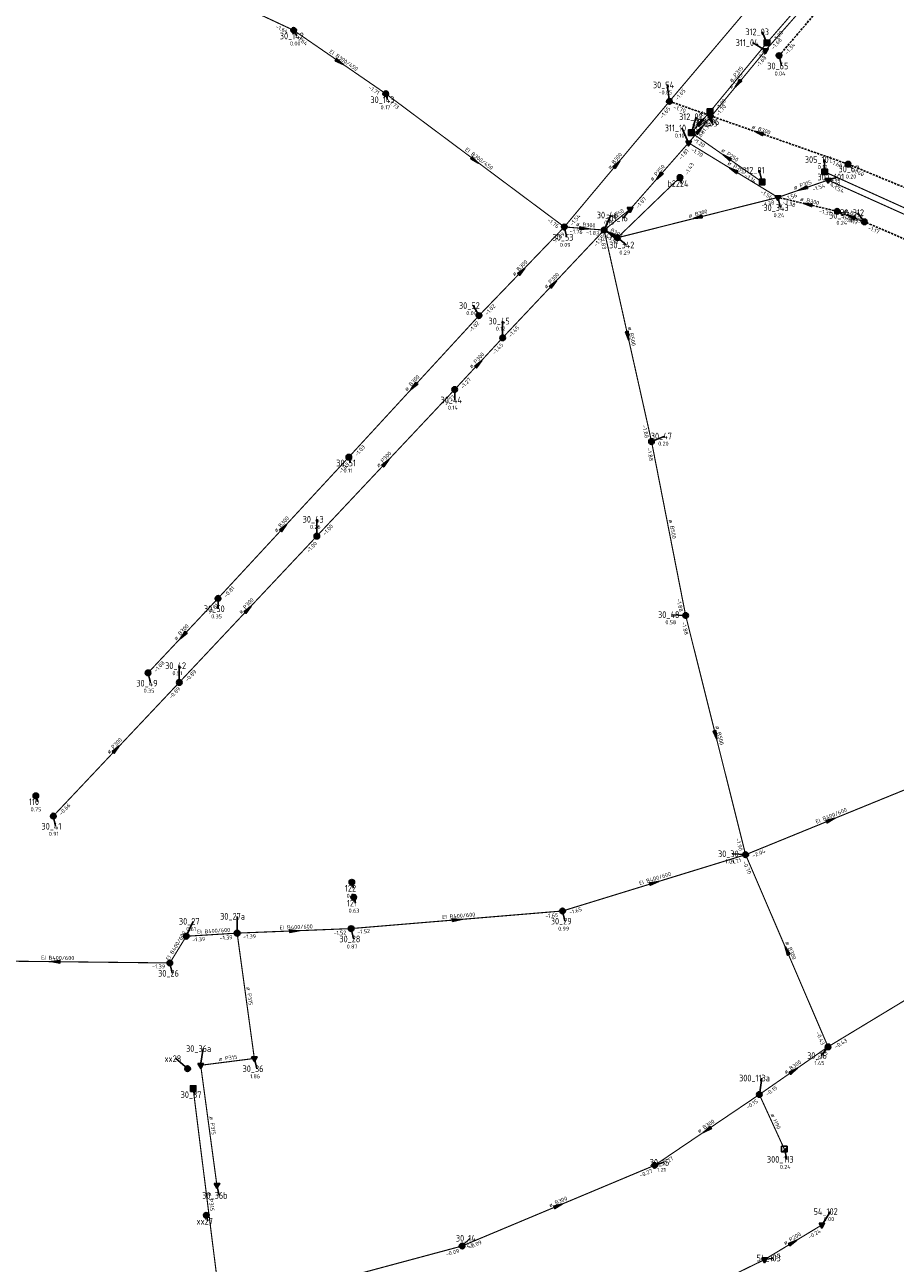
# Model space of a CAD drawing. Header units: metres. Extents: x 249000 to 255300, y 590580 to 596000.
# Tile 52 of 61: x 252944 to 253140, y 593754 to 594033. Entities that reach past the tile are written whole.
import ezdxf
from ezdxf.enums import TextEntityAlignment as Align
from ezdxf.lldxf.tags import DXFTag

# ---------------------------------------------------------------- set-up
doc = ezdxf.new("R2010")
doc.units = ezdxf.units.M
doc.header["$MEASUREMENT"] = 0
for name, pattern in [('DASHED', [0.75, 0.5, -0.25]), ('RI-GWA', [18.45, 6, -1.8, 1.75, -1.8, 1.75, -1.8, 1.75, -1.8]), ('RI-HWA', [7.4, 5, -2.4]), ('RI-VWA', [11, 5, -3, 0, -3])]:
    doc.linetypes.add(name, pattern=pattern)
doc.layers.get('0').update_dxf_attribs({"linetype": 'CONTINUOUS'})
for name, color, linetype, lineweight in [('B-WE-RI-DRUK-G', 210, 'RI-PERS', 18), ('B-WE-RI-GWA_TRANSPORTLEIDING-G', 30, 'RI-GWA', 18), ('B-WE-RI-HWA_TRANSPORTLEIDING-G', 150, 'RI-HWA', 18), ('B-WE-RI-VWA_TRANSPORTLEIDING-G', 20, 'RI-VWA', 18)]:
    doc.layers.add(name, color=color, linetype=linetype, lineweight=lineweight)
for name, color, linetype in [('B-WE-RI-VERLATEN-G', 254, 'DASHED'), ('RIO-AFMETINGEN', 8, 'CONTINUOUS'), ('RIO-AFSCHOT', 7, 'CONTINUOUS'), ('RIO-BOK', 8, 'CONTINUOUS'), ('RIO-KNOOP', 7, 'CONTINUOUS'), ('RIO-KNOOPNAAM', 170, 'CONTINUOUS'), ('RIO-LEADER', 253, 'CONTINUOUS'), ('RIO-MAAIVELD', 104, 'CONTINUOUS')]:
    doc.layers.add(name, color=color, linetype=linetype)
doc.styles.add('RIO-TXT', font='isocp.shx')
tags = doc.linetypes.add('RI-PERS', pattern='A,7,-2,["P",Standard,S=1.8,R=0,X=-0.5,Y=-0.9],-2,7,-2,[102,NLCS.SHX,S=1,R=180,X=0,Y=0],-2', length=22).pattern_tags.tags
tags[6] = DXFTag(74, 10)

# ---------------------------------------------------------------- blocks, each defined once
blk = doc.blocks.new('K_IPG')
blk.add_circle((0, 0), 0.5)
for points in [[(0, 0), (-0.5, 0), (-0.433013, 0.25)], [(0, 0), (-0.433013, -0.25), (-0.5, 0)], [(0, 0), (-0.433013, 0.25), (-0.25, 0.433013)], [(0, 0), (-0.25, -0.433013), (-0.433013, -0.25)], [(0, 0), (-0.25, 0.433013), (0, 0.5)], [(0, 0), (0, -0.5), (-0.25, -0.433013)], [(0, 0), (0, 0.5), (0.25, 0.433013)], [(0, 0), (0.25, 0.433013), (0.433013, 0.25)], [(0, 0), (0.433013, 0.25), (0.5, 0)], [(0, 0), (0.5, 0), (0.433013, -0.25)], [(0, 0), (0.433013, -0.25), (0.25, -0.433013)], [(0, 0), (0.25, -0.433013), (0, -0.5)]]:
    blk.add_solid(points)
at = {"style": 'RIO-TXT', "flags": 1}
blk.add_attdef('RIOLERINGSGEBIED', text='', height=1, dxfattribs=at).set_placement((0, 0), align=Align.CENTER)
blk.add_attdef('KNOOPNAAM', text='', height=1, dxfattribs=at).set_placement((0, 0), align=Align.TOP_CENTER)
blk = doc.blocks.new('K_PUN')
blk.add_lwpolyline([(0.5, 0.5), (-0.5, 0.5), (-0.5, -0.5), (0.5, -0.5)], close=True)
blk.add_solid([(-0.5, -0.5), (0.5, 0.5), (0.5, -0.5)])
at = {"style": 'RIO-TXT', "flags": 1}
blk.add_attdef('RIOLERINGSGEBIED', text='', height=1, dxfattribs=at).set_placement((0, 0), align=Align.CENTER)
blk.add_attdef('KNOOPNAAM', text='', height=1, dxfattribs=at).set_placement((0, 0), align=Align.TOP_CENTER)
blk = doc.blocks.new('K_IPR')
blk.add_lwpolyline([(-0.5, -0.5), (0.5, -0.5), (0.5, 0.5), (-0.5, 0.5)], close=True)
blk.add_solid([(-0.5, 0.5), (0.5, 0.5), (-0.5, -0.5), (0.5, -0.5)])
at = {"style": 'RIO-TXT', "flags": 1}
blk.add_attdef('RIOLERINGSGEBIED', text='', height=1, dxfattribs=at).set_placement((0, 0), align=Align.CENTER)
blk.add_attdef('KNOOPNAAM', text='', height=1, dxfattribs=at).set_placement((0, 0), align=Align.TOP_CENTER)
blk = doc.blocks.new('K_IPD')
blk.add_lwpolyline([(-0.496027, 0.307994), (0.503973, 0.307994), (0.003973, -0.558031)], close=True)
blk.add_solid([(-0.496027, 0.307994), (0.503973, 0.307994), (0.003973, -0.558031)])
at = {"style": 'RIO-TXT', "flags": 1}
blk.add_attdef('RIOLERINGSGEBIED', text='', height=1, dxfattribs=at).set_placement((0, 0), align=Align.CENTER)
blk.add_attdef('KNOOPNAAM', text='', height=1, dxfattribs=at).set_placement((0, 0), align=Align.TOP_CENTER)
blk = doc.blocks.new('L_VHR')
blk.add_lwpolyline([(-0.5, 0), (0.5, 0), (-0.5, 0.15), (-0.5, -0.15), (0.5, 0)])

msp = doc.modelspace()

# ---------------------------------------------------------------- linework, layer by layer
at = {"layer": 'B-WE-RI-DRUK-G', "const_width": 0.25}
msp.add_lwpolyline([(253109.264, 593792.384), (253114.896, 593780.096)], dxfattribs=at)
at = {"layer": 'B-WE-RI-GWA_TRANSPORTLEIDING-G', "const_width": 0.25}
for points in [[(253089.024, 594016.064), (253120.496, 594053.248)], [(252969.12, 594048.576), (253004.416, 594032.064)], [(253004.416, 594032.064), (253025.152, 594017.792)], [(253065.36, 593987.776), (253025.152, 594017.792)], [(253065.36, 593987.776), (253089.024, 594016.064)], [(253113.456, 593994.432), (253077.312, 593985.344), (253091.424, 593998.976), (253091.392, 593998.912)], [(253046.144, 593967.808), (253065.36, 593987.776)], [(253051.472, 593962.816), (253074.32, 593987.072)], [(253074.32, 593987.072), (253065.36, 593987.776)], [(253074.32, 593987.072), (253084.992, 593939.456)], [(253077.312, 593985.344), (253074.32, 593987.072)], [(253016.832, 593935.936), (253046.144, 593967.808)], [(253040.672, 593951.168), (253051.472, 593962.816)], [(253009.632, 593918.144), (253040.672, 593951.168)], [(253084.992, 593939.456), (253092.672, 593900.288)], [(252987.392, 593904.128), (253016.832, 593935.936)], [(252978.656, 593885.184), (253009.632, 593918.144)], [(252971.648, 593887.36), (252987.392, 593904.128)], [(253106.176, 593846.4), (253092.672, 593900.288)], [(252950.304, 593855.104), (252978.656, 593885.184)], [(253106.176, 593846.4), (253144.464, 593862.016)], [(253064.976, 593833.728), (253106.176, 593846.4)], [(253124.736, 593803.136), (253106.176, 593846.4)], [(253017.36, 593829.76), (253064.976, 593833.728)], [(252976.544, 593822.016), (252980.24, 593828.032)], [(252980.24, 593828.032), (252991.696, 593828.736)], [(252991.696, 593828.736), (253017.36, 593829.76)], [(253168.176, 593829.44), (253124.736, 593803.136)], [(252925.056, 593822.592), (252976.544, 593822.016)], [(253109.264, 593792.384), (253124.736, 593803.136)], [(253109.264, 593792.384), (253085.696, 593776.448)], [(253042.336, 593758.272), (253085.696, 593776.448)], [(252987.056, 593743.424), (253042.336, 593758.272)]]:
    msp.add_lwpolyline(points, dxfattribs=at)
at = {"layer": 'B-WE-RI-HWA_TRANSPORTLEIDING-G', "const_width": 0.25}
for points in [[(253110.976, 594029.248), (253144.704, 594068.096)], [(253098.176, 594013.76), (253110.976, 594029.248)], [(253093.952, 594009.024), (253098.176, 594013.76)], [(253109.904, 593997.888), (253093.952, 594009.024)], [(253123.968, 594000.192), (253169.728, 593979.52)], [(252988.16, 593742.976), (252981.792, 593793.728)]]:
    msp.add_lwpolyline(points, dxfattribs=at)
at = {"layer": 'B-WE-RI-VERLATEN-G'}
for points in [[(253113.712, 594026.368), (253139.472, 594056.512)], [(253089.024, 594016.064), (253129.248, 594001.92)], [(253129.248, 594001.92), (253172.976, 593983.808)], [(253126.816, 593991.296), (253113.456, 593994.432)], [(253126.816, 593991.296), (253132.928, 593988.928)], [(253163.504, 593975.808), (253132.928, 593988.928)]]:
    msp.add_lwpolyline(points, dxfattribs=at)
at = {"layer": 'B-WE-RI-VWA_TRANSPORTLEIDING-G', "const_width": 0.25}
for points in [[(253124.752, 594043.584), (253110.656, 594027.52)], [(253110.656, 594027.52), (253098.256, 594012.48)], [(253093.328, 594006.72), (253098.256, 594012.48)], [(253093.328, 594006.72), (253080.16, 593991.744)], [(253113.456, 593994.432), (253093.328, 594006.72)], [(253124.736, 593998.336), (253113.456, 593994.432)], [(253124.736, 593998.336), (253212.864, 593958.72)], [(253080.16, 593991.744), (253074.32, 593987.072)], [(252991.696, 593828.736), (252995.568, 593800.512)], [(252995.568, 593800.512), (252983.488, 593798.976)], [(252983.488, 593798.976), (252987.136, 593771.968)], [(253123.328, 593763.008), (253110.416, 593755.2)], [(253110.416, 593755.2), (253090.896, 593745.664)]]:
    msp.add_lwpolyline(points, dxfattribs=at)
at = {"layer": 'RIO-LEADER'}
for p, q in [((253004.42, 594032.04), (253005.1295, 594030.7901)), ((253110.97, 594029.22), (253109.9321, 594031.7168)), ((253110.65, 594027.54), (253107.7601, 594029.2909)), ((253113.71, 594026.36), (253114.2435, 594024.0316)), ((253025.16, 594017.76), (253025.52, 594016.4165)), ((253089.02, 594016.04), (253088.4855, 594019.7682)), ((253093.96, 594009.01), (253095.0114, 594012.5997)), ((253098.17, 594013.78), (253098.7035, 594011.4516)), ((253098.25, 594012.5), (253098.61, 594011.1565)), ((253093.33, 594006.7), (253091.7919, 594010.0627)), ((253109.91, 593997.91), (253109.1999, 594000.5597)), ((253123.97, 594000.18), (253123.9697, 594002.955)), ((253129.24, 594001.93), (253130.2773, 594000.8329)), ((253091.39, 593998.9), (253091.75, 593997.5565)), ((253124.73, 593998.31), (253126.805, 593999.01)), ((253113.46, 593994.45), (253113.9935, 593992.1216)), ((253074.32, 593987.09), (253075.8572, 593990.4532)), ((253080.16, 593991.74), (253078.6236, 593989.7763)), ((253126.82, 593991.3), (253128.1536, 593990.4103)), ((253132.92, 593988.95), (253131.3301, 593990.9834)), ((253065.36, 593987.77), (253065.8935, 593985.4416)), ((253077.31, 593985.37), (253079.2864, 593983.7142)), ((253046.15, 593967.78), (253044.8159, 593970.0692)), ((253051.47, 593962.79), (253051.4695, 593966.565)), ((253040.68, 593951.16), (253040.6815, 593948.785)), ((253084.99, 593939.44), (253088.0183, 593940.674)), ((253016.83, 593935.96), (253017.19, 593934.6165)), ((253009.63, 593918.16), (253009.6295, 593921.935)), ((252987.39, 593904.16), (252987.3915, 593901.785)), ((253092.67, 593900.29), (253089.6419, 593900.455)), ((252971.64, 593887.35), (252972.1735, 593885.0216)), ((252978.66, 593885.2), (252978.6595, 593888.975)), ((252946.37, 593859.66), (252946.73, 593858.3165)), ((252950.3, 593855.13), (252950.8335, 593852.8016)), ((253106.17, 593846.43), (253103.1419, 593846.595)), ((253017.52, 593840.18), (253017.88, 593838.8365)), ((253017.96, 593836.83), (253018.32, 593835.4865)), ((253064.97, 593833.76), (253065.5035, 593831.4316)), ((252980.24, 593828.02), (252981.7772, 593831.3832)), ((252991.69, 593828.74), (252991.6895, 593832.515)), ((253017.36, 593829.75), (253017.8935, 593827.4216)), ((252976.55, 593822.02), (252977.0835, 593819.6916)), ((252983.48, 593799), (252984.0135, 593802.7284)), ((253124.74, 593803.13), (253123.2036, 593801.1663)), ((252980.55, 593798.23), (252977.8866, 593800.4668)), ((252995.57, 593800.52), (252996.1035, 593798.1916)), ((253109.27, 593792.36), (253109.8035, 593796.0884)), ((252981.8, 593793.7), (252982.16, 593792.3565)), ((253114.9, 593780.12), (253115.4335, 593777.7916)), ((253085.69, 593776.43), (253087.765, 593777.13)), ((252987.13, 593771.99), (252987.6635, 593769.6616)), ((252984.74, 593765.18), (252985.1, 593763.8365)), ((253123.33, 593762.98), (253125.3064, 593766.0358)), ((253042.33, 593758.28), (253044.1269, 593760.0176)), ((253110.41, 593755.23), (253112.4535, 593755.5696))]:
    msp.add_line(p, q, dxfattribs=at)

# ---------------------------------------------------------------- block references
at = {"layer": 'RIO-AFSCHOT', "xscale": 2, "yscale": 2, "zscale": 2}
for p, rotation in [((253014.79, 594024.9), 325.4551), ((253104.45, 594020.02), 230.4904), ((253096.065, 594011.395), 48.56349999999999), ((253095.79, 594009.6), 49.6878), ((253109.13, 594008.985), 160.6699999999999), ((253045.26, 594002.765), 323.28), ((253101.935, 594003.46), 145.1685), ((253077.19, 594001.905), 50.06799999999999), ((253103.395, 594000.575), 148.6808), ((253086.745, 593999.22), 228.6361), ((253119.095, 593996.38), 198.9044999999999), ((253120.14, 593992.875), 166.7345), ((253095.385, 593989.91), 194.0981999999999), ((253129.87, 593990.125), 158.9332), ((253069.84, 593987.43), 355.6604), ((253075.815, 593986.23), 150.0933), ((253055.755, 593977.775), 46.1353), ((253062.895, 593974.94), 46.75670000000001), ((253079.655, 593963.265), 282.6295), ((253046.075, 593956.975), 47.14090000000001), ((253031.49, 593951.87), 227.3367), ((253025.155, 593934.66), 46.73910000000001), ((253002.11, 593920.06), 47.2021), ((252994.145, 593901.68), 46.7782), ((252979.515, 593895.755), 226.8598999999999), ((253099.42, 593873.36), 284.0789), ((252964.48, 593870.165), 46.67160000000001), ((253125.315, 593854.215), 22.1261), ((253085.57, 593840.095), 17.0922), ((253041.165, 593831.755), 4.813899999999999), ((253004.525, 593829.245), 2.2529), ((253115.455, 593824.78), 113.2197), ((252950.805, 593822.305), 179.3658000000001), ((253117.005, 593797.745), 34.8416), ((253097.48, 593784.395), 214.0385), ((253064.01, 593767.355), 22.7113), ((253116.87, 593759.105), 30.95409999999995)]:
    msp.add_blockref('L_VHR', p, dxfattribs=dict(at, rotation=rotation))
at = {"layer": 'RIO-KNOOP', "xscale": 1.25, "yscale": 1.25, "zscale": 1.25}
for name, p in [('K_IPG', (253004.416, 594032.064)), ('K_IPR', (253110.976, 594029.248)), ('K_IPD', (253110.656, 594027.52)), ('K_IPG', (253113.712, 594026.368)), ('K_IPG', (253025.152, 594017.792)), ('K_IPG', (253089.024, 594016.064)), ('K_IPR', (253098.176, 594013.76)), ('K_IPD', (253098.256, 594012.48)), ('K_IPR', (253093.952, 594009.024)), ('K_IPD', (253093.328, 594006.72)), ('K_IPR', (253123.968, 594000.192)), ('K_IPG', (253129.248, 594001.92)), ('K_IPG', (253091.392, 593998.912)), ('K_IPR', (253109.904, 593997.888)), ('K_IPD', (253124.736, 593998.336)), ('K_IPD', (253113.456, 593994.432)), ('K_IPD', (253080.16, 593991.744)), ('K_IPG', (253126.816, 593991.296)), ('K_IPG', (253132.928, 593988.928)), ('K_IPG', (253065.36, 593987.776)), ('K_IPG', (253074.32, 593987.072)), ('K_IPG', (253077.312, 593985.344)), ('K_IPG', (253046.144, 593967.808)), ('K_IPG', (253051.472, 593962.816)), ('K_IPG', (253040.672, 593951.168)), ('K_IPG', (253084.992, 593939.456)), ('K_IPG', (253016.832, 593935.936)), ('K_IPG', (253009.632, 593918.144)), ('K_IPG', (252987.392, 593904.128)), ('K_IPG', (253092.672, 593900.288)), ('K_IPG', (252971.648, 593887.36)), ('K_IPG', (252978.656, 593885.184)), ('K_IPG', (252946.368, 593859.648)), ('K_IPG', (252950.304, 593855.104)), ('K_IPG', (253106.176, 593846.4)), ('K_IPG', (253017.52, 593840.192)), ('K_IPG', (253017.952, 593836.8)), ('K_IPG', (253064.976, 593833.728)), ('K_IPG', (252980.24, 593828.032)), ('K_IPG', (252991.696, 593828.736)), ('K_IPG', (253017.36, 593829.76)), ('K_IPG', (252976.544, 593822.016)), ('K_IPG', (253124.736, 593803.136)), ('K_IPD', (252995.568, 593800.512)), ('K_IPG', (252980.544, 593798.208)), ('K_IPD', (252983.488, 593798.976)), ('K_IPR', (252981.792, 593793.728)), ('K_IPG', (253109.264, 593792.384)), ('K_PUN', (253114.896, 593780.096)), ('K_IPG', (253085.696, 593776.448)), ('K_IPD', (252987.136, 593771.968)), ('K_IPG', (252984.736, 593765.184)), ('K_IPD', (253123.328, 593763.008)), ('K_IPG', (253042.336, 593758.272)), ('K_IPD', (253110.416, 593755.2))]:
    msp.add_blockref(name, p, dxfattribs=at)

# ---------------------------------------------------------------- texts
at = {"layer": 'RIO-AFMETINGEN', "style": 'RIO-TXT'}
for s, rotation, p in [('EI B300/450', 325.4551, (253012.3511, 594027.072)), ('ø P315', 50.3357, (253103.0556, 594020.3)), ('ø P315', 50.4904, (253102.9349, 594018.819)), ('ø P315', 49.6878, (253094.2622, 594008.4173)), ('ø P315', 48.5635, (253094.5144, 594010.2427)), ('ø B300', 340.67, (253107.4828, 594009.9998)), ('EI B300/450', 323.28, (253042.9103, 594005.0342)), ('ø B300', 50.068, (253075.6701, 594000.7122)), ('ø P250', 325.1685, (253100.6147, 594004.8722)), ('ø P250', 48.6361, (253085.1919, 593998.0689)), ('ø P315', 328.6808, (253101.9913, 594001.9048)), ('ø P315', 18.9045, (253117.176, 593996.1483)), ('ø B300', 346.7345, (253118.3926, 593993.7012)), ('ø P250', 38.5241, (253075.5114, 593988.5514)), ('ø B300', 14.0982, (253093.4513, 593989.8477)), ('ø B250', 338.9332, (253128.2503, 593991.1786)), ('ø B300', 355.6604, (253067.9852, 593987.9736)), ('ø B300', 330.0933, (253074.3758, 593987.5193)), ('ø B300', 46.1353, (253054.157, 593976.6894)), ('ø P300', 46.7567, (253061.3086, 593973.8369)), ('ø B500', 282.6295, (253079.6462, 593965.2001)), ('ø P300', 47.1409, (253044.4962, 593955.8614)), ('ø B300', 47.3367, (253029.915, 593950.7509)), ('ø P300', 46.7391, (253023.5685, 593933.5576)), ('ø B300', 47.2021, (253000.5324, 593918.9448)), ('ø B500', 281.1067, (253088.8699, 593921.7991)), ('ø P300', 46.7782, (252992.5593, 593900.5765)), ('ø B300', 46.8599, (252977.9307, 593894.6491)), ('ø B500', 284.0789, (253099.3643, 593875.2948)), ('ø P300', 46.6716, (252962.892, 593869.0642)), ('EI B400/600', 22.1261, (253122.1628, 593853.365)), ('EI B400/600', 17.0922, (253082.3555, 593839.525)), ('EI B400/600', 4.8139, (253037.9026, 593831.8816)), ('EI B400/600', 2.2529, (253001.2714, 593829.5173)), ('EI B400/600', 58.4026, (252976.3568, 593822.4694)), ('EI B400/600', 3.5978, (252982.706, 593828.5759)), ('ø B300', 293.2197, (253115.0902, 593826.6803)), ('EI B400/600', 359.3658, (252947.5695, 593822.7551)), ('ø P315', 277.8369, (252993.7765, 593816.5584)), ('ø P315', 7.1651, (252987.5993, 593799.9237)), ('ø B300', 34.8416, (253115.2251, 593796.9932)), ('ø P315', 277.7043, (252985.4556, 593787.423)), ('ø B300', 34.0385, (253095.6852, 593783.6746)), ('ø H90', 294.7075, (253111.7741, 593787.8808)), ('ø P315', 277.157, (252985.1565, 593770.2723)), ('ø B300', 22.7113, (253062.112, 593766.9941)), ('ø P200', 30.9541, (253115.0414, 593758.4787))]:
    msp.add_text(s, height=0.9, rotation=rotation, dxfattribs=at).set_placement(p)
at = {"layer": 'RIO-BOK', "style": 'RIO-TXT'}
for s, rotation, p in [('-1.64', 334.8969, (253000.2555, 594032.5801)), ('-1.20', 49.0375, (253112.8038, 594029.3494)), ('-1.64', 325.4551, (253004.7545, 594030.2324)), ('-1.68', 48.731, (253112.4844, 594027.6608)), ('-1.34', 49.494, (253115.5427, 594026.5041)), ('-1.68', 50.4904, (253109.1009, 594023.633)), ('-1.20', 50.3357, (253109.4173, 594025.3102)), ('-1.71', 325.4551, (253021.1357, 594018.9688)), ('-1.65', 49.7862, (253090.8519, 594016.1934)), ('-1.73', 323.28, (253025.4256, 594015.941)), ('-1.65', 50.068, (253087.4493, 594012.1377)), ('-1.70', 340.67, (253089.8172, 594014.3835)), ('-1.20', 50.3357, (253100.0004, 594013.951)), ('-1.70', 50.4904, (253100.0798, 594012.6771)), ('-1.20', 48.5635, (253096.4975, 594009.9205)), ('-1.68', 49.6878, (253095.1622, 594006.8503)), ('-1.09', 48.5635, (253095.7948, 594009.1243)), ('-1.70', 49.6878, (253096.6533, 594008.608)), ('-1.20', 325.1685, (253094.2854, 594007.2007)), ('-1.81', 48.6361, (253091.6554, 594002.8457)), ('-1.70', 328.6808, (253093.7657, 594004.914)), ('-1.43', 60.249, (253093.1633, 593999.3847)), ('-1.60', 340.67, (253125.0436, 594002.0504)), ('-1.60', 337.5109, (253129.9447, 594000.2321)), ('-1.14', 325.1685, (253105.8901, 593999.1356)), ('-1.32', 335.7247, (253124.6214, 593998.461)), ('-1.56', 328.6808, (253109.3738, 593995.4293)), ('-1.56', 18.9045, (253115.1114, 593993.6423)), ('-1.54', 18.9045, (253121.3653, 593995.7888)), ('-1.54', 335.8304, (253125.3846, 593996.5922)), ('-1.87', 48.6361, (253081.9946, 593991.8578)), ('-1.38', 14.0982, (253109.8918, 593992.2351)), ('-1.38', 346.7345, (253114.4278, 593992.887)), ('-1.76', 323.28, (253061.3944, 593989.143)), ('-1.54', 50.068, (253067.1911, 593987.9324)), ('-1.31', 346.7345, (253122.6301, 593990.9586)), ('-1.31', 338.9332, (253127.5666, 593989.6201)), ('-1.17', 338.9332, (253128.7212, 593989.1762)), ('-1.76', 355.6604, (253066.5586, 593986.3761)), ('-1.83', 355.6604, (253070.2332, 593986.0996)), ('-1.43', 330.0933, (253073.1945, 593986.2373)), ('-1.17', 336.7089, (253133.6009, 593987.2424)), ('-1.09', 46.1353, (253063.5256, 593983.9849)), ('-1.55', 46.7567, (253072.5262, 593983.2847)), ('-1.83', 282.6295, (253073.3364, 593985.5369)), ('-1.45', 330.0933, (253074.7996, 593985.3153)), ('-1.02', 46.1353, (253047.988, 593967.8164)), ('-1.02', 47.3367, (253044.3949, 593963.9568)), ('-1.45', 46.7567, (253053.3075, 593962.8464)), ('-1.45', 47.1409, (253049.702, 593958.973)), ('-1.27', 47.1409, (253042.517, 593951.2287)), ('-1.27', 46.7391, (253038.8855, 593947.3557)), ('-1.88', 282.6295, (253082.8752, 593943.0649)), ('-1.03', 47.3367, (253018.6668, 593936.035)), ('-1.88', 281.1067, (253083.9655, 593937.9136)), ('-1.03', 47.2021, (253015.0662, 593932.1412)), ('-1.00', 46.7391, (253011.4675, 593918.2158)), ('-1.00', 46.7782, (253007.838, 593914.3544)), ('-0.81', 47.2021, (252989.227, 593904.2306)), ('-1.88', 281.1067, (253090.6467, 593903.9689)), ('-0.81', 46.8599, (252985.6032, 593900.3516)), ('-1.88', 284.0789, (253091.726, 593898.7125)), ('-1.08', 46.8599, (252973.4774, 593887.4097)), ('-0.89', 46.7782, (252980.4974, 593885.257)), ('-0.89', 46.6716, (252976.8605, 593881.3973)), ('-0.66', 46.6716, (252952.1375, 593855.1836)), ('-1.90', 284.0789, (253103.9683, 593850.0014)), ('-2.04', 22.1261, (253107.8637, 593845.7154)), ('-1.71', 17.0922, (253102.7285, 593844.0116)), ('-0.70', 293.2197, (253105.4886, 593844.7226)), ('-1.65', 4.8139, (253061.0924, 593832.1288)), ('-1.65', 17.0922, (253066.5945, 593832.8995)), ('-1.39', 3.5978, (252981.6188, 593826.8041)), ('-1.39', 3.5978, (252987.7787, 593827.1915)), ('-1.39', 2.2529, (252993.0399, 593827.4921)), ('-1.52', 2.2529, (253013.4131, 593828.2937)), ('-1.52', 4.8139, (253018.7643, 593828.5637)), ('-1.39', 359.3658, (252972.5366, 593820.7945)), ('-0.43', 293.2197, (253121.994, 593806.3041)), ('-0.43', 31.1889, (253126.5254, 593802.6922)), ('-0.43', 34.8416, (253122.1992, 593799.7771)), ('-0.15', 34.8416, (253111.0795, 593792.0357)), ('-0.15', 34.0385, (253106.6745, 593789.0564)), ('-0.27', 34.0385, (253087.495, 593776.0816)), ('-0.27', 22.7113, (253082.5016, 593773.6861)), ('-0.24', 30.9541, (253120.5653, 593759.8138)), ('-0.09', 22.7113, (253044.031, 593757.5827)), ('-0.09', 15.0253, (253038.8034, 593755.9872)), ('0.62', 30.9541, (253112.1936, 593754.7849))]:
    msp.add_text(s, height=0.9, rotation=rotation, dxfattribs=at).set_placement(p)
at = {"layer": 'RIO-KNOOPNAAM', "style": 'RIO-TXT'}
for s, p in [('30_142', (253001.3045, 594030.0401)), ('312_03', (253106.1071, 594030.9668)), ('311_04', (253103.9351, 594028.5409)), ('30_65', (253111.056, 594023.2816)), ('30_54', (253085.298, 594019.0182)), ('30_143', (253021.695, 594015.6665)), ('312_02', (253091.1864, 594011.8497)), ('311_05', (253094.785, 594010.4065)), ('312_06', (253094.8785, 594010.7016)), ('311_10', (253087.9669, 594009.3127)), ('305_101', (253119.5072, 594002.205)), ('312_01', (253105.3749, 593999.8097)), ('30_67', (253127.0898, 594000.0829)), ('b2224', (253088.5625, 593996.8065)), ('307_101', (253122.3425, 593998.26)), ('30_343', (253110.1685, 593991.3716)), ('30_46', (253072.6697, 593989.7032)), ('311_16', (253074.7986, 593989.0263)), ('30_73', (253124.9661, 593989.6603)), ('30_312', (253127.5051, 593990.2334)), ('30_53', (253062.706, 593984.6916)), ('30_342', (253075.4614, 593982.9642)), ('30_52', (253041.6284, 593969.3192)), ('30_45', (253048.282, 593965.815)), ('30_44', (253037.494, 593948.035)), ('30_47', (253084.8308, 593939.924)), ('30_51', (253014.0025, 593933.8665)), ('30_43', (253006.442, 593921.185)), ('30_50', (252984.204, 593901.035)), ('30_48', (253086.4544, 593899.705)), ('30_42', (252975.472, 593888.225)), ('30_49', (252968.986, 593884.2716)), ('110', (252944.8175, 593857.5665)), ('30_41', (252947.646, 593852.0516)), ('30_30', (253099.9544, 593845.845)), ('122', (253015.9675, 593838.0865)), ('121', (253016.4075, 593834.7365)), ('30_27a', (252987.8645, 593831.765)), ('30_27', (252978.5897, 593830.6332)), ('30_29', (253062.316, 593830.6816)), ('30_28', (253014.706, 593826.6716)), ('30_26', (252973.896, 593818.9416)), ('30_36a', (252980.1885, 593801.9784)), ('xx28', (252975.3366, 593799.7168)), ('30_16', (253120.0161, 593800.4163)), ('30_36', (252992.916, 593797.4416)), ('300_113a', (253104.7035, 593795.3384)), ('30_37', (252978.9725, 593791.6065)), ('30_15', (253084.5775, 593776.38)), ('300_113', (253110.971, 593777.0416)), ('30_36b', (252983.8385, 593768.9116)), ('54_102', (253121.4814, 593765.2858)), ('xx27', (252982.55, 593763.0865)), ('30_14', (253040.9394, 593759.2676)), ('54_103', (253108.6285, 593754.8196))]:
    msp.add_text(s, height=1.5, dxfattribs=at).set_placement(p)
at = {"layer": 'RIO-MAAIVELD', "style": 'RIO-TXT'}
for s, p in [('0.00', (253003.5995, 594028.6401)), ('0.04', (253112.7135, 594021.8816)), ('-0.05', (253086.573, 594017.6182)), ('0.17', (253023.99, 594014.2665)), ('0.10', (253090.2619, 594007.9127)), ('0.12', (253122.4397, 594000.805)), ('0.12', (253125.275, 593996.86)), ('0.20', (253128.7473, 593998.6829)), ('0.24', (253112.4635, 593989.9716)), ('0.35', (253129.8001, 593988.8334)), ('0.15', (253074.3272, 593988.3032)), ('0.24', (253126.6236, 593988.2603)), ('0.09', (253064.3635, 593983.2916)), ('0.29', (253077.7564, 593981.5642)), ('0.04', (253043.2859, 593967.9192)), ('0.12', (253049.9395, 593964.415)), ('0.14', (253039.1515, 593946.635)), ('0.20', (253086.4883, 593938.524)), ('0.11', (253015.66, 593932.4665)), ('0.26', (253008.0995, 593919.785)), ('0.35', (252985.8615, 593899.635)), ('0.58', (253088.1119, 593898.305)), ('0.51', (252977.1295, 593886.825)), ('0.35', (252970.6435, 593882.8716)), ('0.75', (252945.2, 593856.1665)), ('0.91', (252949.3035, 593850.6516)), ('1.01', (253101.6119, 593844.445)), ('0.54', (253016.35, 593836.6865)), ('0.63', (253016.79, 593833.3365)), ('0.61', (252980.2472, 593829.2332)), ('0.99', (253063.9735, 593829.2816)), ('0.87', (253016.3635, 593825.2716)), ('1.45', (253121.6736, 593799.0163)), ('1.86', (252994.5735, 593796.0416)), ('1.21', (253086.235, 593774.98)), ('0.24', (253113.9035, 593775.6416)), ('0.00', (253123.7764, 593763.8858)), ('1.43', (253042.5969, 593757.8676))]:
    msp.add_text(s, height=0.9, dxfattribs=at).set_placement(p)

doc.saveas('drawing.dxf')
